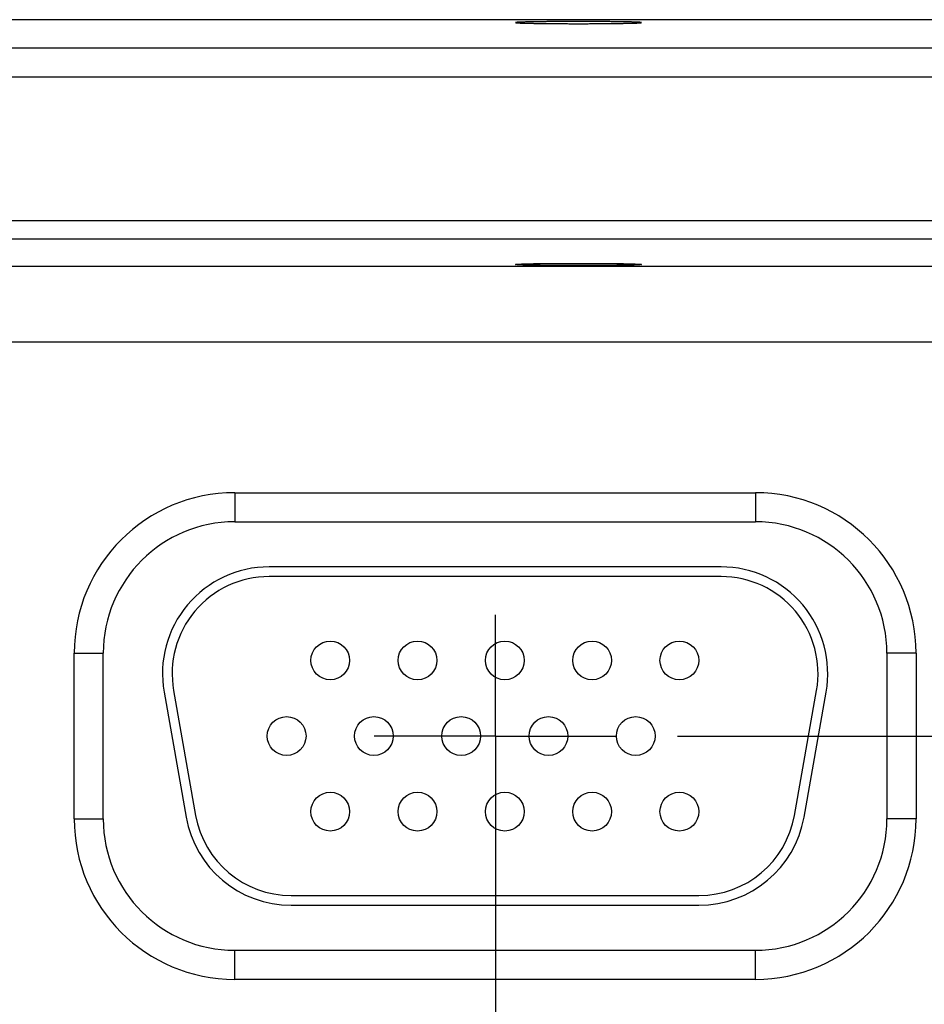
# Model space of a CAD drawing. Header units: inches. Extents: x 0 to 34, y 0 to 22.
# Tile 78 of 126: x 14.7 to 15.6, y 18 to 19. Entities that reach past the tile are written whole.
import ezdxf

# ---------------------------------------------------------------- set-up
doc = ezdxf.new("R2010")
doc.units = ezdxf.units.IN
doc.header["$LTSCALE"] = 1.87
doc.header["$MEASUREMENT"] = 0
doc.linetypes.add('CENTER', pattern=[0.6, 0.375, -0.075, 0.075, -0.075])
doc.layers.get('0').update_dxf_attribs({"linetype": 'CONTINUOUS'})
doc.layers.add('DEFAULT_1', color=7, linetype='CENTER')
doc.layers.add('DIMENSIONS', color=7, linetype='CONTINUOUS')
doc.styles.get("Standard").update_dxf_attribs({"font": 'txt', "width": 0.8})
doc.dimstyles.new('DIMSTYLE_1', dxfattribs={"dimtxt": 0.125, "dimasz": 0.18, "dimexe": 0.18, "dimexo": 0.0625, "dimgap": 0.09, "dimtad": 0, "dimtih": 1, "dimtoh": 1, "dimdec": 3, "dimzin": 4, "dimdsep": 46, "dimtxsty": 'STANDARD', "dimblk": '_FILLED', "dimblk1": '_FILLED', "dimblk2": '_FILLED', "dimcen": 0.09, "dimadec": 0, "dimazin": 0, "dimtp": 0.01, "dimtm": 0.01, "dimtfac": 1, "dimtdec": 3, "dimtofl": 0, "dimtmove": 0, "dimatfit": 3, "dimldrblk": '_FILLED', "dimfxl": 1, "dimtolj": 1, "dimtzin": 4, "dimarcsym": 0})

# ---------------------------------------------------------------- blocks, each defined once
blk = doc.blocks.new('*D12')
at = {"layer": 'DIMENSIONS', "color": 2, "linetype": 'CONTINUOUS'}
blk.add_line((15.3866, 18.2283), (16.9589, 18.2283), dxfattribs=at)
at = {"layer": 'DIMENSIONS', "color": 2, "linetype": 'CONTINUOUS', "width": 0.8}
for s, p in [('.739', (17.0214, 18.1658)), ('[', (17.5464, 18.1658)), (']', (18.1464, 18.1658)), ('18.77', (17.6464, 18.1658))]:
    blk.add_text(s, height=0.125, dxfattribs=at).set_placement(p)
blk = doc.blocks.new('_FILLED')
at = {"color": 0, "linetype": 'BYBLOCK'}
blk.add_solid([(0, 0), (-1, 0.1736), (-1, -0.1736)], dxfattribs=at)
blk = doc.blocks.new('*D13')
at = {"layer": 'DIMENSIONS', "color": 2, "linetype": 'CONTINUOUS'}
blk.add_line((15.3866, 17.2983), (16.9586, 17.2983), dxfattribs=at)
at = {"layer": 'DIMENSIONS', "color": 2, "linetype": 'CONTINUOUS', "width": 0.8}
for s, p in [('[', (17.6461, 17.2358)), (']', (18.2461, 17.2358)), ('1.669', (17.0211, 17.2358)), ('42.39', (17.7461, 17.2358))]:
    blk.add_text(s, height=0.125, dxfattribs=at).set_placement(p)
blk = doc.blocks.new('*D14')
at = {"layer": 'DIMENSIONS', "color": 2, "linetype": 'CONTINUOUS'}
blk.add_line((15.3866, 16.3683), (16.9583, 16.3683), dxfattribs=at)
at = {"layer": 'DIMENSIONS', "color": 2, "linetype": 'CONTINUOUS', "width": 0.8}
for s, p in [('[', (17.6458, 16.3058)), (']', (18.2458, 16.3058)), ('2.599', (17.0208, 16.3058)), ('66.01', (17.7458, 16.3058))]:
    blk.add_text(s, height=0.125, dxfattribs=at).set_placement(p)
blk = doc.blocks.new('*D15')
at = {"layer": 'DIMENSIONS', "color": 2, "linetype": 'CONTINUOUS'}
blk.add_line((15.3866, 15.4383), (16.958, 15.4383), dxfattribs=at)
at = {"layer": 'DIMENSIONS', "color": 2, "linetype": 'CONTINUOUS', "width": 0.8}
for s, p in [('[', (17.6455, 15.3758)), (']', (18.2455, 15.3758)), ('3.529', (17.0205, 15.3758)), ('89.64', (17.7455, 15.3758))]:
    blk.add_text(s, height=0.125, dxfattribs=at).set_placement(p)
blk = doc.blocks.new('*D16')
at = {"layer": 'DIMENSIONS', "color": 2, "linetype": 'CONTINUOUS'}
blk.add_line((15.3866, 14.5083), (16.9578, 14.5083), dxfattribs=at)
at = {"layer": 'DIMENSIONS', "color": 2, "linetype": 'CONTINUOUS', "width": 0.8}
for s, p in [('[', (17.6453, 14.4458)), (']', (18.3453, 14.4458)), ('4.459', (17.0203, 14.4458)), ('113.26', (17.7453, 14.4458))]:
    blk.add_text(s, height=0.125, dxfattribs=at).set_placement(p)
blk = doc.blocks.new('*D17')
at = {"layer": 'DIMENSIONS', "color": 2, "linetype": 'CONTINUOUS'}
blk.add_line((15.3866, 13.5783), (16.9575, 13.5783), dxfattribs=at)
at = {"layer": 'DIMENSIONS', "color": 2, "linetype": 'CONTINUOUS', "width": 0.8}
for s, p in [('5.389', (17.02, 13.5158)), ('[', (17.645, 13.5158)), ('136.88', (17.745, 13.5158)), (']', (18.345, 13.5158))]:
    blk.add_text(s, height=0.125, dxfattribs=at).set_placement(p)
blk = doc.blocks.new('*D18')
at = {"layer": 'DIMENSIONS', "color": 2, "linetype": 'CONTINUOUS'}
blk.add_line((15.3866, 12.6483), (16.9572, 12.6483), dxfattribs=at)
at = {"layer": 'DIMENSIONS', "color": 2, "linetype": 'CONTINUOUS', "width": 0.8}
for s, p in [('[', (17.6447, 12.5858)), (']', (18.2447, 12.5858)), ('6.319', (17.0197, 12.5858)), ('160.5', (17.7447, 12.5858))]:
    blk.add_text(s, height=0.125, dxfattribs=at).set_placement(p)
blk = doc.blocks.new('*D19')
at = {"layer": 'DIMENSIONS', "color": 2, "linetype": 'CONTINUOUS'}
blk.add_line((15.3866, 11.7183), (16.9569, 11.7183), dxfattribs=at)
at = {"layer": 'DIMENSIONS', "color": 2, "linetype": 'CONTINUOUS', "width": 0.8}
for s, p in [('7.249', (17.0194, 11.6558)), ('[', (17.6444, 11.6558)), ('184.12', (17.7444, 11.6558)), (']', (18.3444, 11.6558))]:
    blk.add_text(s, height=0.125, dxfattribs=at).set_placement(p)

msp = doc.modelspace()

# ---------------------------------------------------------------- linework, layer by layer
at = {"color": 7, "linetype": 'CONTINUOUS'}
for p, q in [((13.8634, 18.9673), (16.1545, 18.9673)), ((12.9005, 18.9383), (16.1689, 18.9383)), ((12.9005, 18.9083), (16.1689, 18.9083)), ((16.0459, 18.7599), (13.0235, 18.7599)), ((16.0459, 18.7409), (13.0235, 18.7409)), ((13.0513, 18.7131), (16.018, 18.7131)), ((12.9733, 18.6351), (16.096, 18.6351)), ((14.9302, 18.4793), (14.9302, 18.4493)), ((14.9302, 18.4793), (15.4672, 18.4793)), ((15.4672, 18.4793), (15.4672, 18.4493)), ((14.9302, 18.4493), (15.4672, 18.4493)), ((15.4317, 18.4028), (14.9657, 18.4028)), ((15.4317, 18.3928), (14.9657, 18.3928)), ((14.7647, 18.1428), (14.7647, 18.3138)), ((14.7647, 18.3138), (14.7947, 18.3138)), ((14.7947, 18.1428), (14.7947, 18.3138)), ((15.6027, 18.3138), (15.6027, 18.1428)), ((15.6327, 18.3138), (15.6027, 18.3138)), ((15.6327, 18.3138), (15.6327, 18.1428)), ((14.8573, 18.2737), (14.8801, 18.1447)), ((14.8672, 18.2754), (14.8899, 18.1464)), ((15.5074, 18.1464), (15.5302, 18.2754)), ((15.5173, 18.1447), (15.54, 18.2737)), ((14.7647, 18.1428), (14.7947, 18.1428)), ((15.6327, 18.1428), (15.6027, 18.1428)), ((14.9884, 18.0638), (15.4089, 18.0638)), ((14.9884, 18.0538), (15.4089, 18.0538)), ((14.9302, 17.9772), (14.9302, 18.0072)), ((15.4672, 18.0072), (14.9302, 18.0072)), ((15.4672, 17.9772), (15.4672, 18.0072)), ((15.4672, 17.9772), (14.9302, 17.9772))]:
    msp.add_line(p, q, dxfattribs=at)
for centre in [(15.0287, 18.3063), (15.1187, 18.3063), (15.2087, 18.3063), (15.2987, 18.3063), (15.3887, 18.3063), (14.9837, 18.2283), (15.0737, 18.2283), (15.1637, 18.2283), (15.2537, 18.2283), (15.3437, 18.2283), (15.0287, 18.1503), (15.1187, 18.1503), (15.2087, 18.1503), (15.2987, 18.1503), (15.3887, 18.1503)]:
    msp.add_circle(centre, 0.02, dxfattribs=at)
for centre, radius, start, end in [((14.9302, 18.3138), 0.1655, 90, 180), ((15.4672, 18.3138), 0.1655, 0, 90), ((14.9302, 18.3138), 0.1355, 90, 180), ((15.4672, 18.3138), 0.1355, 0, 90), ((14.9657, 18.2928), 0.11, 90, 190), ((15.4317, 18.2928), 0.11, 350, 90), ((14.9657, 18.2928), 0.1, 90, 190), ((15.4317, 18.2928), 0.1, 350, 90), ((14.9302, 18.1428), 0.1655, 180, 270), ((14.9302, 18.1428), 0.1355, 180, 270), ((14.9884, 18.1638), 0.11, 190, 270), ((14.9884, 18.1638), 0.1, 190, 270), ((15.4089, 18.1638), 0.1, 270, 350), ((15.4089, 18.1638), 0.11, 270, 350), ((15.4672, 18.1428), 0.1355, 270, 360), ((15.4672, 18.1428), 0.1655, 270, 360)]:
    msp.add_arc(centre, radius, start, end, dxfattribs=at)
for points in [[(15.3496, 18.9643), (15.3496, 18.9643), (15.3495, 18.9643), (15.3494, 18.9644), (15.349, 18.9644), (15.3486, 18.9645), (15.3481, 18.9645), (15.3474, 18.9646), (15.3466, 18.9646), (15.3457, 18.9647), (15.3447, 18.9647), (15.3435, 18.9647), (15.3423, 18.9648), (15.3409, 18.9648), (15.3394, 18.9649), (15.3379, 18.9649), (15.3362, 18.965), (15.3344, 18.965), (15.3325, 18.965), (15.3306, 18.9651), (15.3285, 18.9651), (15.3264, 18.9651), (15.3242, 18.9652), (15.3219, 18.9652), (15.3196, 18.9652), (15.3171, 18.9652), (15.3147, 18.9653), (15.3121, 18.9653), (15.3095, 18.9653), (15.3069, 18.9653), (15.3042, 18.9653), (15.3015, 18.9654), (15.2987, 18.9654), (15.296, 18.9654), (15.2932, 18.9654), (15.2903, 18.9654), (15.2875, 18.9654), (15.2847, 18.9654), (15.2818, 18.9654), (15.279, 18.9654), (15.2762, 18.9654), (15.2734, 18.9654), (15.2706, 18.9654), (15.2679, 18.9654), (15.2652, 18.9653), (15.2625, 18.9653), (15.2598, 18.9653), (15.2572, 18.9653), (15.2547, 18.9653), (15.2522, 18.9652), (15.2498, 18.9652), (15.2474, 18.9652), (15.2452, 18.9652), (15.243, 18.9651), (15.2408, 18.9651), (15.2388, 18.9651), (15.2368, 18.965), (15.2349, 18.965), (15.2332, 18.965), (15.2315, 18.9649), (15.2299, 18.9649), (15.2285, 18.9648), (15.2271, 18.9648), (15.2258, 18.9647), (15.2247, 18.9647), (15.2237, 18.9647), (15.2228, 18.9646), (15.222, 18.9646), (15.2213, 18.9645), (15.2207, 18.9645), (15.2203, 18.9644), (15.22, 18.9644), (15.2198, 18.9643), (15.2197, 18.9643), (15.2197, 18.9643)], [(15.2197, 18.9643), (15.2197, 18.9642), (15.2198, 18.9642), (15.22, 18.9642), (15.2203, 18.9641), (15.2207, 18.9641), (15.2213, 18.964), (15.222, 18.964), (15.2228, 18.9639), (15.2237, 18.9639), (15.2247, 18.9638), (15.2258, 18.9638), (15.2271, 18.9637), (15.2285, 18.9637), (15.2299, 18.9637), (15.2315, 18.9636), (15.2332, 18.9636), (15.2349, 18.9635), (15.2368, 18.9635), (15.2388, 18.9635), (15.2408, 18.9634), (15.243, 18.9634), (15.2452, 18.9634), (15.2474, 18.9633), (15.2498, 18.9633), (15.2522, 18.9633), (15.2547, 18.9633), (15.2572, 18.9632), (15.2598, 18.9632), (15.2625, 18.9632), (15.2652, 18.9632), (15.2679, 18.9632), (15.2706, 18.9632), (15.2734, 18.9632), (15.2762, 18.9631), (15.279, 18.9631), (15.2818, 18.9631), (15.2847, 18.9631), (15.2875, 18.9631), (15.2903, 18.9631), (15.2932, 18.9631), (15.296, 18.9632), (15.2987, 18.9632), (15.3015, 18.9632), (15.3042, 18.9632), (15.3069, 18.9632), (15.3095, 18.9632), (15.3121, 18.9632), (15.3147, 18.9633), (15.3171, 18.9633), (15.3196, 18.9633), (15.3219, 18.9633), (15.3242, 18.9634), (15.3264, 18.9634), (15.3285, 18.9634), (15.3306, 18.9635), (15.3325, 18.9635), (15.3344, 18.9635), (15.3362, 18.9636), (15.3379, 18.9636), (15.3394, 18.9637), (15.3409, 18.9637), (15.3423, 18.9637), (15.3435, 18.9638), (15.3447, 18.9638), (15.3457, 18.9639), (15.3466, 18.9639), (15.3474, 18.964), (15.3481, 18.964), (15.3486, 18.9641), (15.349, 18.9641), (15.3494, 18.9642), (15.3495, 18.9642), (15.3496, 18.9642), (15.3496, 18.9643)], [(15.2197, 18.7148), (15.2197, 18.7148), (15.2198, 18.7148), (15.22, 18.7149), (15.2203, 18.7149), (15.2207, 18.715), (15.2213, 18.715), (15.222, 18.7151), (15.2228, 18.7151), (15.2237, 18.7151), (15.2247, 18.7152), (15.2258, 18.7152), (15.2271, 18.7153), (15.2285, 18.7153), (15.2299, 18.7154), (15.2315, 18.7154), (15.2332, 18.7154), (15.2349, 18.7155), (15.2368, 18.7155), (15.2388, 18.7156), (15.2408, 18.7156), (15.243, 18.7156), (15.2452, 18.7157), (15.2474, 18.7157), (15.2498, 18.7157), (15.2522, 18.7157), (15.2547, 18.7158), (15.2572, 18.7158), (15.2598, 18.7158), (15.2625, 18.7158), (15.2652, 18.7158), (15.2679, 18.7159), (15.2706, 18.7159), (15.2734, 18.7159), (15.2762, 18.7159), (15.279, 18.7159), (15.2818, 18.7159), (15.2847, 18.7159), (15.2875, 18.7159), (15.2903, 18.7159), (15.2932, 18.7159), (15.296, 18.7159), (15.2987, 18.7159), (15.3015, 18.7159), (15.3042, 18.7158), (15.3069, 18.7158), (15.3095, 18.7158), (15.3121, 18.7158), (15.3147, 18.7158), (15.3171, 18.7157), (15.3196, 18.7157), (15.3219, 18.7157), (15.3242, 18.7157), (15.3264, 18.7156), (15.3285, 18.7156), (15.3306, 18.7156), (15.3325, 18.7155), (15.3344, 18.7155), (15.3362, 18.7154), (15.3379, 18.7154), (15.3394, 18.7154), (15.3409, 18.7153), (15.3423, 18.7153), (15.3435, 18.7152), (15.3447, 18.7152), (15.3457, 18.7151), (15.3466, 18.7151), (15.3474, 18.7151), (15.3481, 18.715), (15.3486, 18.715), (15.349, 18.7149), (15.3494, 18.7149), (15.3495, 18.7148), (15.3496, 18.7148), (15.3496, 18.7148)], [(15.3496, 18.7148), (15.3496, 18.7147), (15.3495, 18.7147), (15.3494, 18.7146), (15.349, 18.7146), (15.3486, 18.7146), (15.3481, 18.7145), (15.3474, 18.7145), (15.3466, 18.7144), (15.3457, 18.7144), (15.3447, 18.7143), (15.3435, 18.7143), (15.3423, 18.7142), (15.3409, 18.7142), (15.3394, 18.7141), (15.3379, 18.7141), (15.3362, 18.7141), (15.3344, 18.714), (15.3325, 18.714), (15.3306, 18.714), (15.3285, 18.7139), (15.3264, 18.7139), (15.3242, 18.7139), (15.3219, 18.7138), (15.3196, 18.7138), (15.3171, 18.7138), (15.3147, 18.7137), (15.3121, 18.7137), (15.3095, 18.7137), (15.3069, 18.7137), (15.3042, 18.7137), (15.3015, 18.7137), (15.2987, 18.7136), (15.296, 18.7136), (15.2932, 18.7136), (15.2903, 18.7136), (15.2875, 18.7136), (15.2847, 18.7136), (15.2818, 18.7136), (15.279, 18.7136), (15.2762, 18.7136), (15.2734, 18.7136), (15.2706, 18.7136), (15.2679, 18.7137), (15.2652, 18.7137), (15.2625, 18.7137), (15.2598, 18.7137), (15.2572, 18.7137), (15.2547, 18.7137), (15.2522, 18.7138), (15.2498, 18.7138), (15.2474, 18.7138), (15.2452, 18.7139), (15.243, 18.7139), (15.2408, 18.7139), (15.2388, 18.714), (15.2368, 18.714), (15.2349, 18.714), (15.2332, 18.7141), (15.2315, 18.7141), (15.2299, 18.7141), (15.2285, 18.7142), (15.2271, 18.7142), (15.2258, 18.7143), (15.2247, 18.7143), (15.2237, 18.7144), (15.2228, 18.7144), (15.222, 18.7145), (15.2213, 18.7145), (15.2207, 18.7146), (15.2203, 18.7146), (15.22, 18.7146), (15.2198, 18.7147), (15.2197, 18.7147), (15.2197, 18.7148)]]:
    msp.add_open_spline(points, degree=3, knots=[0, 0, 0, 0, 0.000609, 0.002085, 0.004488, 0.007827, 0.012097, 0.017292, 0.023405, 0.030421, 0.038332, 0.047121, 0.056768, 0.067263, 0.078576, 0.090693, 0.10359, 0.117236, 0.131616, 0.146694, 0.162443, 0.178839, 0.195838, 0.213422, 0.23155, 0.250184, 0.269301, 0.288848, 0.308804, 0.329123, 0.34976, 0.370693, 0.391863, 0.413243, 0.434791, 0.456453, 0.478209, 0.5, 0.521791, 0.543547, 0.565209, 0.586757, 0.608137, 0.629307, 0.65024, 0.670877, 0.691196, 0.711152, 0.730699, 0.749816, 0.76845, 0.786578, 0.804162, 0.821161, 0.837557, 0.853306, 0.868384, 0.882764, 0.89641, 0.909307, 0.921424, 0.932737, 0.943232, 0.952879, 0.961668, 0.969579, 0.976595, 0.982708, 0.987903, 0.992173, 0.995512, 0.997915, 0.999391, 1, 1, 1, 1], dxfattribs=at)
at = {"layer": 'DEFAULT_1', "color": 7, "linetype": 'CENTER'}
for q in [(15.199, 18.3534), (15.0739, 18.2283), (15.199, 17.3885), (15.3241, 18.2283)]:
    msp.add_line((15.199, 18.2283), q, dxfattribs=at)

# ---------------------------------------------------------------- dimensions: what is measured, and where the dimension line sits
at = {"layer": 'DIMENSIONS', "color": 2, "linetype": 'CONTINUOUS'}
for feature_location, offset, picture, middle in [((15.3866, 18.2283), (1.5723, 0), '*D12', (17.6339, 18.2283)), ((15.3866, 17.2983), (1.572, 0), '*D13', (17.6836, 17.2983)), ((15.3866, 16.3683), (1.5717, 0), '*D14', (17.6833, 16.3683)), ((15.3866, 15.4383), (1.5714, 0), '*D15', (17.683, 15.4383)), ((15.3866, 14.5083), (1.5711, 0), '*D16', (17.7328, 14.5083)), ((15.3866, 13.5783), (1.5708, 0), '*D17', (17.7325, 13.5783)), ((15.3866, 12.6483), (1.5706, 0), '*D18', (17.6822, 12.6483)), ((15.3866, 11.7183), (1.5703, 0), '*D19', (17.7319, 11.7183))]:
    dim = msp.add_ordinate_dim(feature_location=feature_location, offset=offset, dtype=0, origin=(15.3241, 18.9673), dimstyle='DIMSTYLE_1', dxfattribs=at)
    dim.commit()
    dim.dimension.update_dxf_attribs({"geometry": picture, "text_midpoint": middle})

doc.saveas('drawing.dxf')
